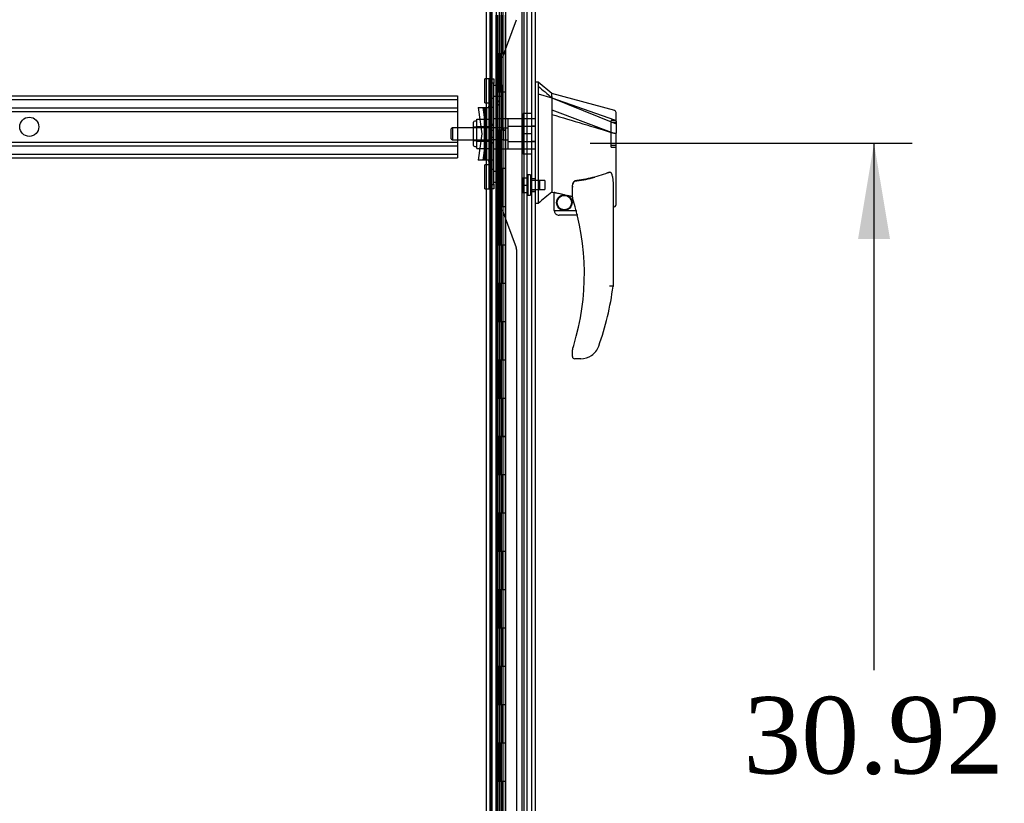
# Model space of a CAD drawing. Header units: inches. Extents: x 1 to 359, y -2 to 239.
# Tile 85 of 99: x 208 to 234, y 92 to 113. Entities that reach past the tile are written whole.
import ezdxf
from ezdxf.enums import TextEntityAlignment as Align
from ezdxf.lldxf.tags import DXFTag

# ---------------------------------------------------------------- set-up
doc = ezdxf.new("R2010")
doc.units = ezdxf.units.IN
doc.header["$MEASUREMENT"] = 0
for name, color, linetype in [('COM53964-2', 7, 'Continuous'), ('COM54746-60', 7, 'Continuous'), ('COM70220', 7, 'Continuous'), ('COM70739-9', 7, 'Continuous'), ('COM70838', 7, 'Continuous'), ('COM70839-3', 7, 'Continuous'), ('COM71195-6', 7, 'Continuous'), ('COM71197-1', 7, 'Continuous'), ('Default', 7, 'Continuous'), ('HAN13068', 7, 'Continuous'), ('HAN13068_NUT', 7, 'Continuous'), ('HAN13068_SCREW', 7, 'Continuous'), ('HAN_NUT', 7, 'Continuous'), ('RVT19000', 7, 'Continuous'), ('SPC87322', 7, 'Continuous')]:
    doc.layers.add(name, color=color, linetype=linetype)
doc.styles.add('SEACAD_Times_New_Roman', font='times.ttf')
tags = doc.linetypes.add('HIDDEN2', pattern=[0.1875, 0.125, -0.0625]).pattern_tags.tags
tags[6:7] = [DXFTag(74, 4), DXFTag(75, 0), DXFTag(340, '0'), DXFTag(46, 0.0), DXFTag(50, 0.0), DXFTag(44, 0.0), DXFTag(45, 0.0)]
tags[4:5] = [DXFTag(74, 4), DXFTag(75, 0), DXFTag(340, '0'), DXFTag(46, 0.0), DXFTag(50, 0.0), DXFTag(44, 0.0), DXFTag(45, 0.0)]
doc.dimstyles.new('HAMMOND_(STH_-_540x360)', dxfattribs={"dimtxt": 2, "dimasz": 2.5, "dimexe": 1, "dimexo": 1, "dimgap": 0.5, "dimtad": 0, "dimtih": 1, "dimtoh": 1, "dimzin": 0, "dimdsep": 46, "dimtxsty": 'SEACAD_Times_New_Roman', "dimblk1": '_SE_FILLED', "dimblk2": '_SE_FILLED', "dimsah": 1, "dimcen": 1, "dimadec": 0, "dimazin": 0, "dimtfac": 0.8, "dimtofl": 0, "dimtmove": 0, "dimatfit": 3, "dimfxl": 1, "dimtolj": 1, "dimtzin": 0, "dimarcsym": 0})

# ---------------------------------------------------------------- blocks, each defined once
blk = doc.blocks.new('SE4')
at = {"layer": 'COM53964-2', "color": 7, "linetype": 'HIDDEN2'}
for p, q in [((197.04, 110.716), (219.415, 110.716)), ((197.04, 110.621), (219.415, 110.621)), ((219.415, 110.716), (219.415, 110.578)), ((197.04, 110.397), (219.415, 110.397)), ((219.415, 110.578), (219.415, 109.229)), ((197.04, 110.302), (219.415, 110.302)), ((197.04, 109.505), (219.415, 109.505)), ((197.04, 109.41), (219.415, 109.41)), ((197.04, 109.186), (219.415, 109.186)), ((197.04, 109.091), (219.415, 109.091)), ((219.415, 109.229), (219.415, 109.091))]:
    blk.add_line(p, q, dxfattribs=at)
blk.add_circle((208.228, 109.904), 0.25, dxfattribs=at)
at = {"layer": 'COM54746-60', "color": 7, "linetype": 'HIDDEN2'}
for p, q in [((220.319, 79.821), (220.319, 139.821)), ((220.505, 139.821), (220.505, 80.821)), ((220.605, 80.821), (220.605, 139.821)), ((221.16, 79.821), (221.16, 139.821)), ((220.42, 112.821), (220.42, 111.821)), ((220.425, 112.821), (220.425, 111.821)), ((220.429, 111.821), (220.429, 112.821)), ((220.438, 112.821), (220.438, 111.822)), ((220.5, 112.821), (220.5, 111.822)), ((220.514, 111.821), (220.514, 112.821)), ((220.555, 111.821), (220.555, 112.821)), ((220.56, 112.821), (220.56, 111.822)), ((220.566, 112.821), (220.566, 111.822)), ((220.61, 111.821), (220.61, 112.821)), ((220.257, 112.669), (220.319, 112.669)), ((220.42, 111.821), (220.425, 111.821)), ((220.42, 111.821), (220.42, 110.821)), ((220.438, 111.822), (220.438, 111.821)), ((220.438, 111.82), (220.566, 111.82)), ((220.469, 111.821), (220.469, 110.821)), ((220.5, 111.822), (220.5, 110.821)), ((220.514, 111.821), (220.514, 110.821)), ((220.555, 111.821), (220.555, 110.821)), ((220.56, 110.821), (220.56, 111.822)), ((220.566, 110.821), (220.566, 111.822)), ((220.61, 111.82), (220.566, 111.82)), ((220.61, 110.821), (220.61, 111.822)), ((220.61, 111.82), (220.672, 111.82)), ((220.42, 110.821), (220.425, 110.821)), ((220.42, 110.821), (220.42, 109.821)), ((220.425, 110.821), (220.425, 109.821)), ((220.429, 109.821), (220.429, 110.821)), ((220.438, 110.821), (220.438, 109.822)), ((220.5, 110.821), (220.5, 109.822)), ((220.514, 109.821), (220.514, 110.821)), ((220.555, 109.821), (220.555, 110.821)), ((220.56, 110.821), (220.56, 109.822)), ((220.566, 110.821), (220.566, 109.822)), ((220.61, 109.821), (220.61, 110.821)), ((220.42, 109.821), (220.425, 109.821)), ((220.42, 109.821), (220.42, 108.821)), ((220.438, 109.822), (220.438, 109.821)), ((220.438, 109.82), (220.566, 109.82)), ((220.469, 109.821), (220.469, 108.821)), ((220.5, 109.822), (220.5, 108.821)), ((220.514, 109.821), (220.514, 108.821)), ((220.555, 109.821), (220.555, 108.821)), ((220.56, 108.821), (220.56, 109.822)), ((220.566, 108.821), (220.566, 109.822)), ((220.61, 109.82), (220.566, 109.82)), ((220.61, 108.821), (220.61, 109.822)), ((220.61, 109.82), (220.672, 109.82)), ((220.42, 108.821), (220.425, 108.821)), ((220.42, 108.821), (220.42, 107.821)), ((220.425, 108.821), (220.425, 107.821)), ((220.429, 107.821), (220.429, 108.821)), ((220.438, 108.821), (220.438, 107.822)), ((220.5, 108.821), (220.5, 107.822)), ((220.514, 107.821), (220.514, 108.821)), ((220.555, 107.821), (220.555, 108.821)), ((220.56, 108.821), (220.56, 107.822)), ((220.566, 108.821), (220.566, 107.822)), ((220.61, 107.821), (220.61, 108.821)), ((220.42, 107.821), (220.425, 107.821)), ((220.42, 107.821), (220.42, 106.821)), ((220.438, 107.822), (220.438, 107.821)), ((220.438, 107.82), (220.455, 107.82)), ((220.469, 107.821), (220.469, 106.821)), ((220.5, 107.822), (220.5, 106.821)), ((220.514, 107.821), (220.514, 106.821)), ((220.53, 107.82), (220.566, 107.82)), ((220.555, 107.821), (220.555, 106.821)), ((220.56, 106.821), (220.56, 107.822)), ((220.566, 106.821), (220.566, 107.822)), ((220.61, 107.82), (220.566, 107.82)), ((220.61, 106.821), (220.61, 107.822)), ((220.61, 107.82), (220.672, 107.82)), ((220.319, 106.973), (220.257, 106.973)), ((220.42, 106.821), (220.425, 106.821)), ((220.42, 106.821), (220.42, 105.821)), ((220.425, 106.821), (220.425, 105.821)), ((220.429, 105.821), (220.429, 106.821)), ((220.438, 106.821), (220.438, 105.822)), ((220.5, 106.821), (220.5, 105.822)), ((220.514, 105.821), (220.514, 106.821)), ((220.555, 105.821), (220.555, 106.821)), ((220.56, 106.821), (220.56, 105.822)), ((220.566, 106.821), (220.566, 105.822)), ((220.61, 105.821), (220.61, 106.821)), ((220.257, 106.669), (220.319, 106.669)), ((220.42, 105.821), (220.425, 105.821)), ((220.42, 105.821), (220.42, 104.821)), ((220.438, 105.822), (220.438, 105.821)), ((220.438, 105.82), (220.566, 105.82)), ((220.469, 105.821), (220.469, 104.821)), ((220.5, 105.822), (220.5, 104.821)), ((220.514, 105.821), (220.514, 104.821)), ((220.555, 105.821), (220.555, 104.821)), ((220.56, 104.821), (220.56, 105.822)), ((220.566, 104.821), (220.566, 105.822)), ((220.61, 105.82), (220.566, 105.82)), ((220.61, 104.821), (220.61, 105.822)), ((220.61, 105.82), (220.672, 105.82)), ((220.42, 104.821), (220.425, 104.821)), ((220.42, 104.821), (220.42, 103.821)), ((220.425, 104.821), (220.425, 103.821)), ((220.429, 103.821), (220.429, 104.821)), ((220.438, 104.821), (220.438, 103.822)), ((220.5, 104.821), (220.5, 103.822)), ((220.514, 103.821), (220.514, 104.821)), ((220.555, 103.821), (220.555, 104.821)), ((220.56, 104.821), (220.56, 103.822)), ((220.566, 104.821), (220.566, 103.822)), ((220.61, 103.821), (220.61, 104.821)), ((220.42, 103.821), (220.425, 103.821)), ((220.42, 103.821), (220.42, 102.821)), ((220.438, 103.822), (220.438, 103.821)), ((220.438, 103.82), (220.566, 103.82)), ((220.469, 103.821), (220.469, 102.821)), ((220.5, 103.822), (220.5, 102.821)), ((220.514, 103.821), (220.514, 102.821)), ((220.555, 103.821), (220.555, 102.821)), ((220.56, 102.821), (220.56, 103.822)), ((220.566, 102.821), (220.566, 103.822)), ((220.61, 103.82), (220.566, 103.82)), ((220.61, 102.821), (220.61, 103.822)), ((220.61, 103.82), (220.672, 103.82)), ((220.42, 102.821), (220.425, 102.821)), ((220.42, 102.821), (220.42, 101.821)), ((220.425, 102.821), (220.425, 101.821)), ((220.429, 101.821), (220.429, 102.821)), ((220.438, 102.821), (220.438, 101.822)), ((220.5, 102.821), (220.5, 101.822)), ((220.514, 101.821), (220.514, 102.821)), ((220.555, 101.821), (220.555, 102.821)), ((220.56, 102.821), (220.56, 101.822)), ((220.566, 102.821), (220.566, 101.822)), ((220.61, 101.821), (220.61, 102.821)), ((220.42, 101.821), (220.425, 101.821)), ((220.42, 101.821), (220.42, 100.821)), ((220.438, 101.822), (220.438, 101.821)), ((220.438, 101.82), (220.566, 101.82)), ((220.469, 101.821), (220.469, 100.821)), ((220.5, 101.822), (220.5, 100.821)), ((220.514, 101.821), (220.514, 100.821)), ((220.555, 101.821), (220.555, 100.821)), ((220.56, 100.821), (220.56, 101.822)), ((220.566, 100.821), (220.566, 101.822)), ((220.61, 101.82), (220.566, 101.82)), ((220.61, 100.821), (220.61, 101.822)), ((220.61, 101.82), (220.672, 101.82)), ((220.319, 100.973), (220.257, 100.973)), ((220.257, 100.669), (220.319, 100.669)), ((220.42, 100.821), (220.425, 100.821)), ((220.42, 100.821), (220.42, 99.821)), ((220.425, 100.821), (220.425, 99.821)), ((220.429, 99.821), (220.429, 100.821)), ((220.438, 100.821), (220.438, 99.822)), ((220.5, 100.821), (220.5, 99.822)), ((220.514, 99.821), (220.514, 100.821)), ((220.555, 99.821), (220.555, 100.821)), ((220.56, 100.821), (220.56, 99.822)), ((220.566, 100.821), (220.566, 99.822)), ((220.61, 99.821), (220.61, 100.821)), ((220.42, 99.821), (220.425, 99.821)), ((220.42, 99.821), (220.42, 98.821)), ((220.438, 99.822), (220.438, 99.821)), ((220.438, 99.82), (220.566, 99.82)), ((220.469, 99.821), (220.469, 98.821)), ((220.5, 99.822), (220.5, 98.821)), ((220.514, 99.821), (220.514, 98.821)), ((220.555, 99.821), (220.555, 98.821)), ((220.56, 98.821), (220.56, 99.822)), ((220.566, 98.821), (220.566, 99.822)), ((220.61, 99.82), (220.566, 99.82)), ((220.61, 98.821), (220.61, 99.822)), ((220.61, 99.82), (220.672, 99.82)), ((220.42, 98.821), (220.425, 98.821)), ((220.42, 98.821), (220.42, 97.821)), ((220.425, 98.821), (220.425, 97.821)), ((220.429, 97.821), (220.429, 98.821)), ((220.438, 98.821), (220.438, 97.822)), ((220.5, 98.821), (220.5, 97.822)), ((220.514, 97.821), (220.514, 98.821)), ((220.555, 97.821), (220.555, 98.821)), ((220.56, 98.821), (220.56, 97.822)), ((220.566, 98.821), (220.566, 97.822)), ((220.61, 97.821), (220.61, 98.821)), ((220.42, 97.821), (220.425, 97.821)), ((220.42, 97.821), (220.42, 96.821)), ((220.438, 97.822), (220.438, 97.821)), ((220.438, 97.82), (220.566, 97.82)), ((220.469, 97.821), (220.469, 96.821)), ((220.5, 97.822), (220.5, 96.821)), ((220.514, 97.821), (220.514, 96.821)), ((220.555, 97.821), (220.555, 96.821)), ((220.56, 96.821), (220.56, 97.822)), ((220.566, 96.821), (220.566, 97.822)), ((220.61, 97.82), (220.566, 97.82)), ((220.61, 96.821), (220.61, 97.822)), ((220.61, 97.82), (220.672, 97.82)), ((220.42, 96.821), (220.425, 96.821)), ((220.42, 96.821), (220.42, 95.821)), ((220.425, 96.821), (220.425, 95.821)), ((220.429, 95.821), (220.429, 96.821)), ((220.438, 96.821), (220.438, 95.822)), ((220.5, 96.821), (220.5, 95.822)), ((220.514, 95.821), (220.514, 96.821)), ((220.555, 95.821), (220.555, 96.821)), ((220.56, 96.821), (220.56, 95.822)), ((220.566, 96.821), (220.566, 95.822)), ((220.61, 95.821), (220.61, 96.821)), ((220.42, 95.821), (220.425, 95.821)), ((220.42, 95.821), (220.42, 94.821)), ((220.438, 95.822), (220.438, 95.821)), ((220.438, 95.82), (220.566, 95.82)), ((220.469, 95.821), (220.469, 94.821)), ((220.5, 95.822), (220.5, 94.821)), ((220.514, 95.821), (220.514, 94.821)), ((220.555, 95.821), (220.555, 94.821)), ((220.56, 94.821), (220.56, 95.822)), ((220.566, 94.821), (220.566, 95.822)), ((220.61, 95.82), (220.566, 95.82)), ((220.61, 94.821), (220.61, 95.822)), ((220.61, 95.82), (220.672, 95.82)), ((220.319, 94.973), (220.257, 94.973)), ((220.257, 94.669), (220.319, 94.669)), ((220.42, 94.821), (220.425, 94.821)), ((220.42, 94.821), (220.42, 93.821)), ((220.425, 94.821), (220.425, 93.821)), ((220.429, 93.821), (220.429, 94.821)), ((220.438, 94.821), (220.438, 93.822)), ((220.5, 94.821), (220.5, 93.822)), ((220.514, 93.821), (220.514, 94.821)), ((220.555, 93.821), (220.555, 94.821)), ((220.56, 94.821), (220.56, 93.822)), ((220.566, 94.821), (220.566, 93.822)), ((220.61, 93.821), (220.61, 94.821)), ((220.42, 93.821), (220.425, 93.821)), ((220.42, 93.821), (220.42, 92.821)), ((220.438, 93.822), (220.438, 93.821)), ((220.438, 93.82), (220.566, 93.82)), ((220.469, 93.821), (220.469, 92.821)), ((220.5, 93.822), (220.5, 92.821)), ((220.514, 93.821), (220.514, 92.821)), ((220.555, 93.821), (220.555, 92.821)), ((220.56, 92.821), (220.56, 93.822)), ((220.566, 92.821), (220.566, 93.822)), ((220.61, 93.82), (220.566, 93.82)), ((220.61, 92.821), (220.61, 93.822)), ((220.61, 93.82), (220.672, 93.82)), ((220.42, 92.821), (220.425, 92.821)), ((220.42, 92.821), (220.42, 91.821)), ((220.425, 92.821), (220.425, 91.821)), ((220.429, 91.821), (220.429, 92.821)), ((220.438, 92.821), (220.438, 91.822)), ((220.5, 92.821), (220.5, 91.822)), ((220.514, 91.821), (220.514, 92.821)), ((220.555, 91.821), (220.555, 92.821)), ((220.56, 92.821), (220.56, 91.822)), ((220.566, 92.821), (220.566, 91.822)), ((220.61, 91.821), (220.61, 92.821))]:
    blk.add_line(p, q, dxfattribs=at)
at = {"layer": 'COM54746-60', "color": 7, "linetype": 'Continuous'}
for p, q in [((220.469, 111.821), (220.469, 112.821)), ((220.672, 111.821), (220.672, 112.821)), ((220.425, 110.821), (220.425, 111.821)), ((220.425, 111.821), (220.469, 111.821)), ((220.429, 111.821), (220.429, 110.821)), ((220.438, 111.822), (220.672, 111.822)), ((220.438, 111.821), (220.438, 110.821)), ((220.469, 111.821), (220.672, 111.821)), ((220.672, 110.821), (220.672, 111.822)), ((220.425, 110.821), (220.469, 110.821)), ((220.469, 110.821), (220.672, 110.821)), ((220.469, 110.821), (220.672, 110.821)), ((220.469, 109.821), (220.469, 110.821)), ((220.672, 109.821), (220.672, 110.821)), ((220.425, 108.821), (220.425, 109.821)), ((220.425, 109.821), (220.469, 109.821)), ((220.429, 109.821), (220.429, 108.821)), ((220.438, 109.822), (220.672, 109.822)), ((220.438, 109.821), (220.438, 108.821)), ((220.469, 109.821), (220.672, 109.821)), ((220.672, 108.821), (220.672, 109.822)), ((220.425, 108.821), (220.469, 108.821)), ((220.469, 108.821), (220.672, 108.821)), ((220.469, 108.821), (220.672, 108.821)), ((220.469, 107.821), (220.469, 108.821)), ((220.672, 107.821), (220.672, 108.821)), ((220.425, 106.821), (220.425, 107.821)), ((220.425, 107.821), (220.469, 107.821)), ((220.429, 107.821), (220.429, 106.821)), ((220.438, 107.822), (220.672, 107.822)), ((220.438, 107.821), (220.438, 106.821)), ((220.469, 107.821), (220.672, 107.821)), ((220.672, 106.821), (220.672, 107.822)), ((220.425, 106.821), (220.469, 106.821)), ((220.469, 106.821), (220.672, 106.821)), ((220.469, 106.821), (220.672, 106.821)), ((220.469, 105.821), (220.469, 106.821)), ((220.672, 105.821), (220.672, 106.821)), ((220.425, 104.821), (220.425, 105.821)), ((220.425, 105.821), (220.469, 105.821)), ((220.429, 105.821), (220.429, 104.821)), ((220.438, 105.822), (220.672, 105.822)), ((220.438, 105.821), (220.438, 104.821)), ((220.469, 105.821), (220.672, 105.821)), ((220.672, 104.821), (220.672, 105.822)), ((220.425, 104.821), (220.469, 104.821)), ((220.469, 104.821), (220.672, 104.821)), ((220.469, 104.821), (220.672, 104.821)), ((220.469, 103.821), (220.469, 104.821)), ((220.672, 103.821), (220.672, 104.821)), ((220.425, 102.821), (220.425, 103.821)), ((220.425, 103.821), (220.469, 103.821)), ((220.429, 103.821), (220.429, 102.821)), ((220.438, 103.822), (220.672, 103.822)), ((220.438, 103.821), (220.438, 102.821)), ((220.469, 103.821), (220.672, 103.821)), ((220.672, 102.821), (220.672, 103.822)), ((220.425, 102.821), (220.469, 102.821)), ((220.469, 102.821), (220.672, 102.821)), ((220.469, 102.821), (220.672, 102.821)), ((220.469, 101.821), (220.469, 102.821)), ((220.672, 101.821), (220.672, 102.821)), ((220.425, 100.821), (220.425, 101.821)), ((220.425, 101.821), (220.469, 101.821)), ((220.429, 101.821), (220.429, 100.821)), ((220.438, 101.822), (220.672, 101.822)), ((220.438, 101.821), (220.438, 100.821)), ((220.469, 101.821), (220.672, 101.821)), ((220.672, 100.821), (220.672, 101.822)), ((220.425, 100.821), (220.469, 100.821)), ((220.469, 100.821), (220.672, 100.821)), ((220.469, 100.821), (220.672, 100.821)), ((220.469, 99.821), (220.469, 100.821)), ((220.672, 99.821), (220.672, 100.821)), ((220.425, 98.821), (220.425, 99.821)), ((220.425, 99.821), (220.469, 99.821)), ((220.429, 99.821), (220.429, 98.821)), ((220.438, 99.822), (220.672, 99.822)), ((220.438, 99.821), (220.438, 98.821)), ((220.469, 99.821), (220.672, 99.821)), ((220.672, 98.821), (220.672, 99.822)), ((220.425, 98.821), (220.469, 98.821)), ((220.469, 98.821), (220.672, 98.821)), ((220.469, 98.821), (220.672, 98.821)), ((220.469, 97.821), (220.469, 98.821)), ((220.672, 97.821), (220.672, 98.821)), ((220.425, 96.821), (220.425, 97.821)), ((220.425, 97.821), (220.469, 97.821)), ((220.429, 97.821), (220.429, 96.821)), ((220.438, 97.822), (220.672, 97.822)), ((220.438, 97.821), (220.438, 96.821)), ((220.469, 97.821), (220.672, 97.821)), ((220.672, 96.821), (220.672, 97.822)), ((220.425, 96.821), (220.469, 96.821)), ((220.469, 96.821), (220.672, 96.821)), ((220.469, 96.821), (220.672, 96.821)), ((220.469, 95.821), (220.469, 96.821)), ((220.672, 95.821), (220.672, 96.821)), ((220.425, 94.821), (220.425, 95.821)), ((220.425, 95.821), (220.469, 95.821)), ((220.429, 95.821), (220.429, 94.821)), ((220.438, 95.822), (220.672, 95.822)), ((220.438, 95.821), (220.438, 94.821)), ((220.469, 95.821), (220.672, 95.821)), ((220.672, 94.821), (220.672, 95.822)), ((220.425, 94.821), (220.469, 94.821)), ((220.469, 94.821), (220.672, 94.821)), ((220.469, 94.821), (220.672, 94.821)), ((220.469, 93.821), (220.469, 94.821)), ((220.672, 93.821), (220.672, 94.821)), ((220.425, 92.821), (220.425, 93.821)), ((220.425, 93.821), (220.469, 93.821)), ((220.429, 93.821), (220.429, 92.821)), ((220.438, 93.822), (220.672, 93.822)), ((220.438, 93.821), (220.438, 92.821)), ((220.469, 93.821), (220.672, 93.821)), ((220.672, 92.821), (220.672, 93.822)), ((220.425, 92.821), (220.469, 92.821)), ((220.469, 92.821), (220.672, 92.821)), ((220.469, 92.821), (220.672, 92.821)), ((220.469, 91.821), (220.469, 92.821)), ((220.672, 91.821), (220.672, 92.821))]:
    blk.add_line(p, q, dxfattribs=at)
at = {"layer": 'COM70220', "color": 7, "linetype": 'HIDDEN2'}
for p, q in [((221.099, 140.387), (221.099, 79.327)), ((221.345, 140.387), (221.345, 79.327)), ((221.347, 140.387), (221.347, 79.327)), ((221.348, 140.387), (221.348, 79.327))]:
    blk.add_line(p, q, dxfattribs=at)
at = {"layer": 'COM70739-9', "color": 7, "linetype": 'HIDDEN2'}
for p, q in [((220.162, 140.15), (220.162, 79.53)), ((220.287, 140.15), (220.287, 79.53)), ((221.099, 140.15), (221.099, 79.53)), ((221.224, 140.15), (221.224, 79.53))]:
    blk.add_line(p, q, dxfattribs=at)
at = {"layer": 'COM70838', "color": 7, "linetype": 'HIDDEN2'}
for p, q in [((220.242, 111.159), (220.367, 111.159)), ((220.242, 111.034), (220.242, 111.159)), ((220.367, 111.159), (220.367, 111.034)), ((220.367, 111.042), (220.242, 111.042)), ((220.242, 108.409), (220.242, 111.034)), ((220.367, 108.409), (220.367, 111.034)), ((220.242, 110.652), (220.367, 110.652)), ((219.955, 110.409), (220.125, 110.409)), ((219.955, 110.409), (220.055, 109.721)), ((220.182, 109.721), (220.082, 110.409)), ((220.125, 109.034), (220.125, 110.409)), ((220.125, 110.409), (220.228, 110.409)), ((220.148, 109.034), (220.148, 110.409)), ((220.184, 109.034), (220.184, 110.409)), ((220.367, 110.409), (220.228, 110.409)), ((220.307, 109.034), (220.307, 110.409)), ((220.309, 109.034), (220.309, 110.409)), ((220.367, 109.966), (220.242, 109.966)), ((220.055, 109.721), (219.955, 109.034)), ((220.082, 109.034), (220.182, 109.721)), ((220.367, 109.808), (220.242, 109.808)), ((220.242, 109.635), (220.367, 109.635)), ((220.367, 109.476), (220.242, 109.476)), ((220.125, 109.034), (219.955, 109.034)), ((220.239, 109.034), (220.125, 109.034)), ((220.367, 109.034), (220.239, 109.034)), ((220.367, 108.791), (220.242, 108.791)), ((220.242, 108.284), (220.242, 108.409)), ((220.242, 108.401), (220.367, 108.401)), ((220.367, 108.409), (220.367, 108.284)), ((220.367, 108.284), (220.242, 108.284))]:
    blk.add_line(p, q, dxfattribs=at)
for centre, start, end in [((220.125, 110.464), 331.9602, 0), ((220.125, 110.436), 346.4554, 0), ((220.125, 108.979), 0, 28.0398), ((220.125, 109.006), 0, 13.5446)]:
    blk.add_arc(centre, 0.117, start, end, dxfattribs=at)
at = {"layer": 'COM70839-3', "color": 7, "linetype": 'HIDDEN2'}
for p, q in [((220.429, 138.386), (220.429, 110.483)), ((220.501, 138.386), (220.501, 110.483)), ((220.621, 111.783), (220.953, 112.701)), ((220.515, 111.622), (220.471, 111.622)), ((220.471, 110.572), (220.471, 111.622)), ((220.515, 110.572), (220.515, 111.622)), ((220.501, 110.987), (220.429, 110.987)), ((220.429, 110.706), (220.501, 110.706)), ((220.429, 110.472), (220.429, 110.483)), ((220.429, 110.483), (220.501, 110.483)), ((220.501, 110.472), (220.429, 110.472)), ((220.515, 110.572), (220.471, 110.572)), ((220.501, 110.483), (220.501, 110.472)), ((220.429, 108.971), (220.501, 108.971)), ((220.429, 108.959), (220.429, 108.971)), ((220.429, 108.959), (220.429, 81.057)), ((220.429, 108.959), (220.501, 108.959)), ((220.515, 108.871), (220.471, 108.871)), ((220.471, 108.871), (220.471, 107.821)), ((220.501, 108.971), (220.501, 108.959)), ((220.501, 108.959), (220.501, 81.057)), ((220.515, 108.871), (220.515, 107.821)), ((220.501, 108.736), (220.429, 108.736)), ((220.429, 108.455), (220.501, 108.455)), ((220.953, 106.741), (220.621, 107.66)), ((220.96, 106.699), (220.96, 81.057))]:
    blk.add_line(p, q, dxfattribs=at)
for centre, radius, start, end in [((220.64, 111.629), 0.125, 145.3217, 183.4411), ((220.599, 111.622), 0.1, 115.1844, 128.3527), ((220.504, 111.825), 0.125, 295.1844, 340.1367), ((220.641, 107.814), 0.126, 176.7518, 214.4855), ((220.599, 107.821), 0.1, 231.6473, 244.8156), ((220.504, 107.617), 0.125, 19.8633, 64.8156), ((220.835, 106.699), 0.125, 0, 19.8633)]:
    blk.add_arc(centre, radius, start, end, dxfattribs=at)
for points, knots in [([(220.471, 111.622), (220.472, 111.624), (220.472, 111.627), (220.472, 111.635), (220.475, 111.644), (220.48, 111.655), (220.49, 111.67), (220.504, 111.682), (220.519, 111.692), (220.528, 111.696), (220.533, 111.698), (220.536, 111.699), (220.537, 111.7)], [0, 0, 0, 0, 0.05061, 0.101487, 0.206046, 0.316229, 0.434294, 0.697449, 0.843949, 0.921009, 0.953225, 1, 1, 1, 1]), ([(220.471, 110.572), (220.471, 110.571), (220.471, 110.57), (220.471, 110.569), (220.471, 110.569), (220.471, 110.567), (220.471, 110.566), (220.471, 110.563), (220.471, 110.56), (220.469, 110.554), (220.468, 110.549), (220.463, 110.536), (220.458, 110.528), (220.447, 110.513), (220.441, 110.505), (220.435, 110.496), (220.433, 110.493), (220.431, 110.49), (220.431, 110.489), (220.43, 110.488), (220.43, 110.487), (220.43, 110.487), (220.43, 110.486), (220.429, 110.486), (220.429, 110.486), (220.429, 110.485), (220.429, 110.485), (220.429, 110.485), (220.429, 110.484), (220.429, 110.483)], [0, 0, 0, 0, 0.015625, 0.015625, 0.03125, 0.03125, 0.0625, 0.0625, 0.125, 0.125, 0.25, 0.25, 0.5, 0.5, 0.75, 0.75, 0.875, 0.875, 0.90625, 0.90625, 0.9375, 0.9375, 0.953125, 0.953125, 0.960938, 0.960938, 0.96875, 0.96875, 1, 1, 1, 1]), ([(220.429, 108.959), (220.429, 108.955), (220.432, 108.95), (220.441, 108.937), (220.447, 108.93), (220.458, 108.915), (220.463, 108.906), (220.468, 108.893), (220.469, 108.889), (220.471, 108.882), (220.471, 108.88), (220.471, 108.877), (220.471, 108.876), (220.471, 108.875), (220.471, 108.875), (220.471, 108.873), (220.471, 108.872), (220.471, 108.871)], [0, 0, 0, 0, 0.25, 0.25, 0.5, 0.5, 0.75, 0.75, 0.875, 0.875, 0.9375, 0.9375, 0.953125, 0.953125, 0.96875, 0.96875, 1, 1, 1, 1]), ([(220.537, 107.742), (220.536, 107.743), (220.533, 107.744), (220.528, 107.747), (220.519, 107.751), (220.504, 107.76), (220.49, 107.773), (220.48, 107.787), (220.475, 107.798), (220.472, 107.808), (220.472, 107.815), (220.472, 107.819), (220.471, 107.821)], [0, 0, 0, 0, 0.046761, 0.078989, 0.156051, 0.302551, 0.565706, 0.683753, 0.793954, 0.898513, 0.94939, 1, 1, 1, 1])]:
    blk.add_open_spline(points, degree=3, knots=knots, dxfattribs=at)
at = {"layer": 'COM71195-6', "color": 7, "linetype": 'Continuous'}
for p, q in [((220.674, 140.992), (220.674, 78.65)), ((221.444, 140.897), (221.444, 78.745))]:
    blk.add_line(p, q, dxfattribs=at)
at = {"layer": 'COM71195-6', "color": 7, "linetype": 'HIDDEN2'}
for p, q in [((221.349, 140.897), (221.349, 78.745)), ((220.569, 79.057), (220.569, 140.557)), ((221.444, 109.92), (221.349, 109.92)), ((221.444, 109.523), (221.349, 109.523)), ((221.444, 108.55), (221.349, 108.55)), ((221.349, 108.216), (221.444, 108.216))]:
    blk.add_line(p, q, dxfattribs=at)
at = {"layer": 'COM71197-1', "color": 7, "linetype": 'HIDDEN2'}
for p, q in [((220.162, 140.462), (220.162, 79.152)), ((221.224, 140.462), (221.224, 79.152))]:
    blk.add_line(p, q, dxfattribs=at)
at = {"layer": 'COM71197-1', "color": 7, "linetype": 'Continuous'}
blk.add_line((220.257, 140.462), (220.257, 79.152), dxfattribs=at)
at = {"layer": 'HAN13068', "color": 7, "linetype": 'Continuous'}
for p, q in [((221.527, 111.071), (221.444, 111.071)), ((221.524, 111.071), (221.524, 110.91)), ((221.879, 110.771), (221.524, 111.071)), ((221.524, 110.91), (221.524, 110.823)), ((221.524, 110.823), (221.524, 110.765)), ((221.524, 110.765), (221.879, 110.659)), ((221.524, 110.765), (221.524, 108.333)), ((221.879, 110.699), (221.879, 110.771)), ((223.527, 110.33), (221.879, 110.771)), ((221.879, 110.699), (221.879, 110.673)), ((221.879, 110.673), (221.879, 110.659)), ((221.879, 110.659), (221.879, 110.228)), ((221.879, 110.659), (223.517, 110.087)), ((221.879, 110.228), (221.879, 108.73)), ((223.559, 110.053), (223.559, 110.275)), ((223.559, 110.053), (223.559, 109.74)), ((223.504, 109.738), (223.506, 109.738)), ((223.559, 107.872), (223.559, 109.74)), ((221.879, 108.73), (221.879, 108.46)), ((221.524, 108.333), (221.524, 108.049)), ((221.879, 108.46), (221.879, 108.248)), ((222.419, 108.065), (222.419, 108.339)), ((223.479, 108.41), (223.479, 105.738)), ((221.524, 108.049), (221.524, 107.901)), ((221.879, 108.248), (221.879, 108.221)), ((221.879, 108.221), (221.879, 108.203)), ((221.879, 108.203), (221.879, 108.201)), ((221.879, 108.201), (221.944, 108.186)), ((221.944, 107.721), (221.944, 108.187)), ((221.524, 107.901), (221.444, 107.901)), ((223.479, 107.815), (223.485, 107.813)), ((221.944, 107.721), (222.518, 107.721)), ((222.55, 107.596), (222.069, 107.596)), ((222.419, 103.906), (222.419, 104.084)), ((222.918, 103.934), (222.917, 103.936)), ((222.634, 103.846), (222.479, 103.846))]:
    blk.add_line(p, q, dxfattribs=at)
at = {"layer": 'HAN13068', "color": 7, "linetype": 'HIDDEN2'}
for p, q in [((221.879, 110.659), (223.515, 110.003)), ((220.742, 109.921), (220.742, 110.117)), ((220.742, 110.117), (221.444, 110.117)), ((221.879, 110.345), (223.503, 109.742)), ((219.282, 109.881), (219.252, 109.851)), ((219.252, 109.591), (219.252, 109.851)), ((219.282, 109.881), (219.282, 109.561)), ((220.242, 109.881), (219.282, 109.881)), ((220.617, 109.881), (220.742, 109.881)), ((220.617, 109.721), (220.617, 109.881)), ((220.742, 109.522), (220.742, 109.921)), ((220.742, 109.921), (221.444, 109.921)), ((223.434, 109.371), (223.434, 110.071)), ((223.559, 110.071), (223.434, 110.071)), ((223.559, 110.021), (223.434, 110.021)), ((219.252, 109.591), (219.282, 109.561)), ((220.617, 109.561), (220.617, 109.721)), ((223.505, 109.742), (223.503, 109.742)), ((219.282, 109.561), (220.242, 109.561)), ((220.617, 109.561), (220.742, 109.561)), ((220.742, 109.326), (220.742, 109.522)), ((220.742, 109.522), (221.444, 109.522)), ((223.434, 109.421), (223.559, 109.421)), ((223.434, 109.371), (223.559, 109.371)), ((220.742, 109.326), (221.444, 109.326)), ((221.444, 108.546), (221.319, 108.546)), ((221.569, 108.5), (221.319, 108.5)), ((221.569, 108.267), (221.569, 108.5)), ((221.319, 108.267), (221.569, 108.267)), ((221.319, 108.221), (221.444, 108.221)), ((222.209, 108.128), (221.974, 108.182)), ((222.419, 108.079), (222.292, 108.108)), ((223.479, 107.815), (223.479, 107.815))]:
    blk.add_line(p, q, dxfattribs=at)
at = {"layer": 'HAN13068', "color": 7, "linetype": 'Continuous'}
for radius in [0.202, 0.188]:
    blk.add_circle((222.206, 107.925), radius, dxfattribs=at)
for centre, radius, start, end in [((223.499, 110.275), 0.06, 0, 73.9026), ((258.29, 64.755), 56.686, 129.9653, 130.4351), ((222.479, 108.065), 0.06, 180, 197.895), ((216.315, 106.075), 6.417, 342.9898, 17.895), ((222.069, 107.721), 0.125, 180, 193.8865), ((222.069, 107.721), 0.125, 193.8865, 229.4642), ((222.069, 107.721), 0.125, 229.4642, 270), ((216.139, 106.674), 7.4, 340.2854, 352.739), ((222.479, 104.084), 0.06, 162.105, 180), ((222.634, 104.346), 0.5, 270, 304.5623), ((222.634, 104.346), 0.5, 304.5623, 340.2854), ((222.479, 103.906), 0.06, 180, 270)]:
    blk.add_arc(centre, radius, start, end, dxfattribs=at)
at = {"layer": 'HAN13068', "color": 7, "linetype": 'HIDDEN2'}
for centre, radius, start, end in [((223.499, 110.275), 0.06, 359.9815, 359.9998), ((223.515, 110.102), 0.361, 268.4768, 277.0935)]:
    blk.add_arc(centre, radius, start, end, dxfattribs=at)
at = {"layer": 'HAN13068', "color": 7, "linetype": 'Continuous'}
blk.add_ellipse((223.499, 107.872), major_axis=(-0.06, 0), ratio=0.999979, start_param=1.333204, end_param=3.141717, dxfattribs=at)
at = {"layer": 'HAN13068', "color": 7, "linetype": 'HIDDEN2'}
blk.add_ellipse((223.499, 107.872), major_axis=(-0.06, 0), ratio=0.999979, start_param=3.141717, end_param=3.145677, dxfattribs=at)
for points in [[(221.524, 110.969), (221.643, 110.866), (221.761, 110.762), (221.879, 110.659)], [(223.346, 108.704), (223.361, 108.71), (223.375, 108.716), (223.389, 108.721)]]:
    blk.add_open_spline(points, degree=3, dxfattribs=at)
at = {"layer": 'HAN13068', "color": 7, "linetype": 'Continuous'}
for points in [[(221.879, 110.228), (222.421, 110.064), (222.962, 109.901), (223.504, 109.738)], [(221.974, 108.184), (222.123, 108.152), (222.271, 108.119), (222.419, 108.086)]]:
    blk.add_open_spline(points, degree=3, dxfattribs=at)
at = {"layer": 'HAN13068', "color": 7, "linetype": 'HIDDEN2'}
for points, knots in [([(223.515, 110.003), (223.527, 110.002), (223.539, 109.999), (223.555, 109.99), (223.559, 109.984), (223.559, 109.978)], [0, 0, 0, 0, 0.5, 0.5, 1, 1, 1, 1]), ([(222.479, 108.483), (222.557, 108.494), (222.635, 108.506), (222.789, 108.536), (222.866, 108.553), (222.963, 108.578), (222.983, 108.584), (223.004, 108.589)], [0, 0, 0, 0, 0.25, 0.25, 0.5, 0.5, 0.5671559, 0.5671559, 0.5671559, 0.5671559]), ([(222.42, 108.351), (222.42, 108.35), (222.42, 108.35), (222.419, 108.343), (222.419, 108.336), (222.419, 108.328)], [0.8684678, 0.8684678, 0.8684678, 0.8684678, 0.875, 0.875, 1, 1, 1, 1]), ([(222.479, 108.483), (222.475, 108.483), (222.472, 108.481), (222.465, 108.477), (222.462, 108.474), (222.454, 108.466), (222.45, 108.46), (222.443, 108.447), (222.44, 108.44), (222.435, 108.427), (222.432, 108.42), (222.43, 108.411), (222.429, 108.409), (222.429, 108.407)], [0, 0, 0, 0, 0.0625, 0.0625, 0.125, 0.125, 0.25, 0.25, 0.375, 0.375, 0.5, 0.5, 0.536418, 0.536418, 0.536418, 0.536418]), ([(221.974, 108.182), (221.97, 108.183), (221.966, 108.184), (221.959, 108.185), (221.956, 108.186), (221.948, 108.187), (221.944, 108.187), (221.944, 108.186)], [0, 0, 0, 0, 0.25, 0.25, 0.5, 0.5, 1, 1, 1, 1]), ([(222.526, 107.691), (222.525, 107.695), (222.524, 107.699), (222.522, 107.706), (222.521, 107.709), (222.519, 107.718), (222.518, 107.721), (222.518, 107.721)], [0, 0, 0, 0, 0.25, 0.25, 0.5, 0.5, 1, 1, 1, 1]), ([(222.55, 107.596), (222.55, 107.596), (222.549, 107.597), (222.549, 107.6), (222.548, 107.602), (222.546, 107.611), (222.544, 107.618), (222.542, 107.626)], [0, 0, 0, 0, 0.25, 0.25, 0.5, 0.5, 1, 1, 1, 1])]:
    blk.add_open_spline(points, degree=3, knots=knots, dxfattribs=at)
at = {"layer": 'HAN13068', "color": 7, "linetype": 'Continuous'}
for points, knots in [([(223.517, 110.087), (223.529, 110.085), (223.54, 110.08), (223.555, 110.068), (223.559, 110.061), (223.559, 110.053)], [0, 0, 0, 0, 0.5, 0.5, 1, 1, 1, 1]), ([(223.505, 109.737), (223.513, 109.738), (223.52, 109.738), (223.533, 109.738), (223.539, 109.738), (223.546, 109.739), (223.548, 109.739), (223.552, 109.739), (223.554, 109.739), (223.557, 109.739), (223.558, 109.739), (223.559, 109.74), (223.559, 109.74), (223.559, 109.74)], [0, 0, 0, 0, 0.25, 0.25, 0.5, 0.5, 0.625, 0.625, 0.75, 0.75, 0.875, 0.875, 1, 1, 1, 1]), ([(223.389, 108.722), (223.316, 108.693), (223.242, 108.667), (223.093, 108.619), (223.017, 108.597), (222.789, 108.54), (222.635, 108.512), (222.479, 108.49)], [0, 0, 0, 0, 0.25, 0.25, 0.5, 0.5, 1, 1, 1, 1]), ([(223.389, 108.722), (223.391, 108.723), (223.393, 108.723), (223.397, 108.724), (223.398, 108.724), (223.404, 108.723), (223.408, 108.722), (223.414, 108.718), (223.417, 108.715), (223.422, 108.71), (223.424, 108.707), (223.43, 108.698), (223.434, 108.692), (223.44, 108.679), (223.442, 108.672), (223.45, 108.651), (223.454, 108.637), (223.46, 108.609), (223.463, 108.595), (223.47, 108.553), (223.474, 108.525), (223.478, 108.468), (223.479, 108.439), (223.479, 108.41)], [0, 0, 0, 0, 0.015625, 0.015625, 0.03125, 0.03125, 0.0625, 0.0625, 0.09375, 0.09375, 0.125, 0.125, 0.1875, 0.1875, 0.25, 0.25, 0.375, 0.375, 0.5, 0.5, 0.75, 0.75, 1, 1, 1, 1]), ([(222.419, 108.339), (222.419, 108.346), (222.42, 108.353), (222.421, 108.366), (222.421, 108.373), (222.424, 108.394), (222.427, 108.408), (222.435, 108.435), (222.44, 108.449), (222.45, 108.468), (222.455, 108.474), (222.462, 108.482), (222.465, 108.484), (222.472, 108.488), (222.475, 108.49), (222.479, 108.49)], [0, 0, 0, 0, 0.125, 0.125, 0.25, 0.25, 0.5, 0.5, 0.75, 0.75, 0.875, 0.875, 0.9375, 0.9375, 1, 1, 1, 1]), ([(221.944, 108.187), (221.944, 108.188), (221.945, 108.188), (221.948, 108.188), (221.95, 108.188), (221.959, 108.187), (221.966, 108.186), (221.974, 108.184)], [0, 0, 0, 0, 0.25, 0.25, 0.5, 0.5, 1, 1, 1, 1]), ([(223.479, 105.738), (223.479, 105.738), (223.479, 105.739), (223.476, 105.739), (223.475, 105.739), (223.47, 105.739), (223.467, 105.739), (223.461, 105.74), (223.457, 105.74), (223.445, 105.741), (223.435, 105.741), (223.418, 105.742), (223.413, 105.743), (223.401, 105.743), (223.395, 105.744), (223.389, 105.744)], [0, 0, 0, 0, 0.125, 0.125, 0.25, 0.25, 0.375, 0.375, 0.5, 0.5, 0.75, 0.75, 0.875, 0.875, 1, 1, 1, 1]), ([(222.422, 104.103), (222.422, 104.103), (222.422, 104.104), (222.423, 104.106), (222.424, 104.108), (222.425, 104.113), (222.427, 104.117), (222.43, 104.129), (222.433, 104.137), (222.441, 104.163), (222.447, 104.18), (222.452, 104.197)], [0, 0, 0, 0, 0.0625, 0.0625, 0.125, 0.125, 0.25, 0.25, 0.5, 0.5, 1, 1, 1, 1])]:
    blk.add_open_spline(points, degree=3, knots=knots, dxfattribs=at)
at = {"layer": 'HAN13068_NUT', "color": 7, "linetype": 'HIDDEN2'}
for p, q in [((219.917, 110.105), (220.242, 110.105)), ((219.917, 110.009), (219.917, 110.105)), ((219.837, 109.419), (219.837, 110.024)), ((220.242, 109.896), (219.837, 109.896)), ((219.917, 110.054), (219.867, 110.054)), ((219.917, 109.913), (219.917, 110.009)), ((219.917, 109.913), (220.242, 109.913)), ((219.917, 109.721), (219.917, 109.913)), ((219.917, 109.529), (219.917, 109.721)), ((219.837, 109.546), (220.242, 109.546)), ((219.867, 109.389), (219.917, 109.389)), ((219.917, 109.529), (220.242, 109.529)), ((219.917, 109.433), (219.917, 109.529)), ((219.917, 109.337), (219.917, 109.433)), ((219.917, 109.337), (220.242, 109.337))]:
    blk.add_line(p, q, dxfattribs=at)
for centre, start, end in [((219.867, 110.024), 90, 180), ((219.867, 109.419), 180, 270)]:
    blk.add_arc(centre, 0.03, start, end, dxfattribs=at)
at = {"layer": 'HAN13068_SCREW', "color": 7, "linetype": 'HIDDEN2'}
for p, q in [((221.112, 108.576), (221.249, 108.576)), ((221.112, 108.576), (221.112, 108.383)), ((221.249, 108.646), (221.249, 108.121)), ((221.319, 108.646), (221.249, 108.646)), ((221.319, 108.646), (221.319, 108.121)), ((221.112, 108.383), (221.249, 108.383)), ((221.112, 108.383), (221.112, 108.191)), ((221.694, 108.499), (221.319, 108.499)), ((221.694, 108.499), (221.694, 108.267)), ((221.112, 108.191), (221.249, 108.191)), ((221.249, 108.121), (221.319, 108.121)), ((221.319, 108.267), (221.694, 108.267))]:
    blk.add_line(p, q, dxfattribs=at)
at = {"layer": 'HAN_NUT', "color": 7, "linetype": 'HIDDEN2'}
for p, q in [((221.134, 110.251), (221.134, 109.721)), ((221.349, 110.251), (221.134, 110.251)), ((221.349, 110.114), (221.134, 110.114)), ((221.134, 109.721), (221.134, 109.191)), ((221.349, 109.721), (221.134, 109.721)), ((221.134, 109.329), (221.349, 109.329)), ((221.349, 109.191), (221.134, 109.191))]:
    blk.add_line(p, q, dxfattribs=at)
at = {"layer": 'RVT19000', "color": 7, "linetype": 'HIDDEN2'}
for p, q in [((220.129, 110.534), (220.129, 111.159)), ((220.242, 111.159), (220.129, 111.159)), ((220.242, 111.159), (220.242, 111.159)), ((220.367, 111.042), (220.242, 111.042)), ((220.579, 110.987), (220.367, 110.987)), ((220.579, 110.706), (220.579, 110.987)), ((220.242, 110.652), (220.367, 110.652)), ((220.367, 110.706), (220.579, 110.706)), ((220.129, 110.534), (220.242, 110.534)), ((220.129, 108.283), (220.129, 108.908)), ((220.242, 108.908), (220.129, 108.908)), ((220.367, 108.791), (220.242, 108.791)), ((220.579, 108.736), (220.367, 108.736)), ((220.579, 108.455), (220.579, 108.736)), ((220.242, 108.401), (220.367, 108.401)), ((220.367, 108.455), (220.579, 108.455)), ((220.129, 108.283), (220.242, 108.283)), ((220.242, 108.283), (220.242, 108.284))]:
    blk.add_line(p, q, dxfattribs=at)
at = {"layer": 'SPC87322', "color": 7, "linetype": 'HIDDEN2'}
for p, q in [((220.742, 110.114), (220.367, 110.114)), ((220.242, 109.959), (220.367, 109.959)), ((220.242, 109.949), (220.367, 109.949)), ((220.617, 109.881), (220.242, 109.881)), ((220.617, 109.561), (220.242, 109.561)), ((220.242, 109.494), (220.367, 109.494)), ((220.242, 109.484), (220.367, 109.484)), ((220.367, 109.329), (220.742, 109.329))]:
    blk.add_line(p, q, dxfattribs=at)
blk = doc.blocks.new('DMBLK9')
at = {"layer": 'Default', "linetype": 'Continuous', "transparency": 16777216}
for points in [[(230.715, 106.979), (230.298, 109.479), (229.881, 106.979)], [(230.715, 81.055), (229.881, 81.055), (230.298, 78.555)]]:
    blk.add_hatch(color=7, dxfattribs=at).paths.add_polyline_path(points)
at = {"layer": 'Default', "color": 7, "linetype": 'Continuous', "transparency": 16777216}
for p, q in [((222.879, 109.479), (231.298, 109.479)), ((230.298, 95.717), (230.298, 109.479)), ((230.298, 78.555), (230.298, 89.317)), ((221.912, 78.555), (231.298, 78.555))]:
    blk.add_line(p, q, dxfattribs=at)
at = {"layer": 'Default', "color": 7, "linetype": 'Continuous', "transparency": 16777216, "style": 'SEACAD_Times_New_Roman'}
for s, p in [('30.92', (226.886, 95.017)), ('TYP', (227.502, 92.017))]:
    blk.add_text(s, height=2, dxfattribs=at).set_placement(p, align=Align.TOP_LEFT)
blk = doc.blocks.new('_SE_FILLED')
at = {"color": 0}
blk.add_line((0, 0), (-1, 0), dxfattribs=at)
blk.add_solid([(0, 0), (-1, -0.1665), (-1, 0.1665), (0, 0)], dxfattribs=at)

msp = doc.modelspace()

# ---------------------------------------------------------------- block references
at = {"layer": 'Default'}
msp.add_blockref('SE4', (0, 0), dxfattribs=at)

# ---------------------------------------------------------------- dimensions: what is measured, and where the dimension line sits
at = {"layer": 'Default', "color": 7, "linetype": 'Continuous'}
dim = msp.add_linear_dim(base=(230.298, 109.479), p1=(220.912, 78.555), p2=(221.879, 109.479), angle=90, text='\\A1;<>\\PTYP', dimstyle='HAMMOND_(STH_-_540x360)', dxfattribs=at)
dim.commit()
dim.dimension.update_dxf_attribs({"geometry": 'DMBLK9', "text_midpoint": (230.298, 94.017), "dimtype": 160})

doc.saveas('drawing.dxf')
